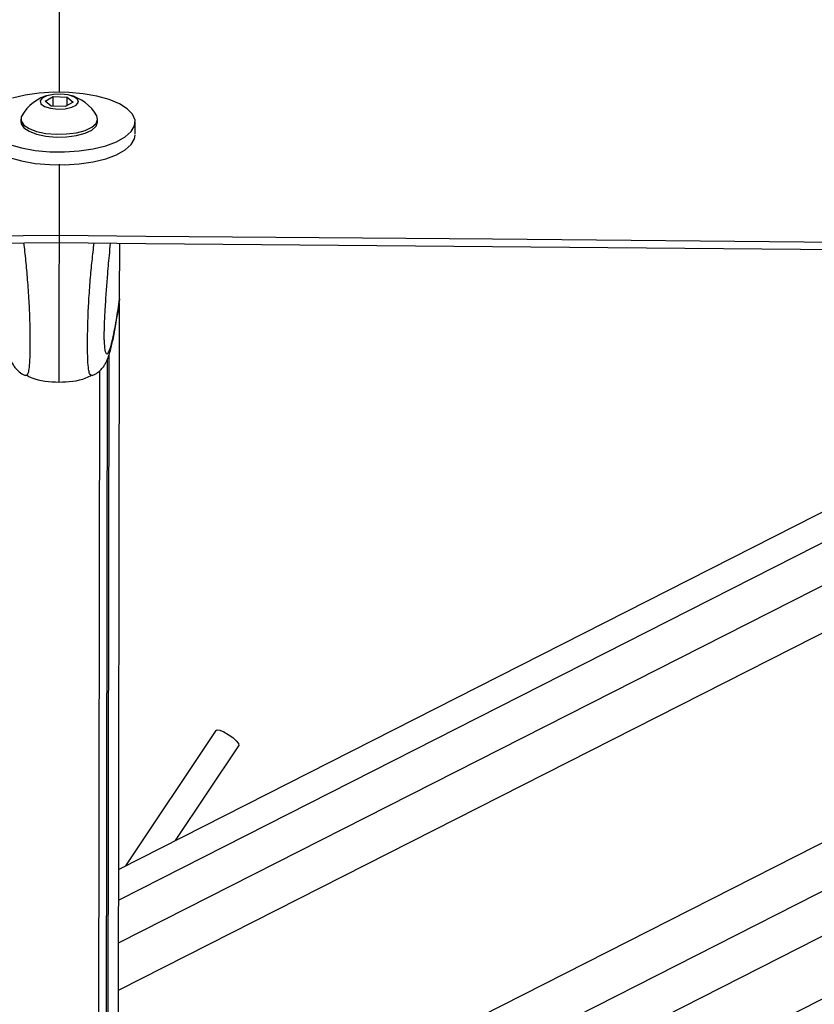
# Model space of a CAD drawing. Header units: millimetres. Extents: x 10 to 13239, y 20 to 10604.
# Tile 97 of 139: x 8725 to 8823, y 3007 to 3128. Entities that reach past the tile are written whole.
import ezdxf

# ---------------------------------------------------------------- set-up
doc = ezdxf.new("R2010")
doc.units = ezdxf.units.MM
doc.layers.add('COMPONENT_GEOMETRY', color=7, linetype='Continuous')
doc.styles.add('SLDTEXTSTYLE0', font='TXT', dxfattribs={"width": 0.75})
doc.dimstyles.new('SLDDIMSTYLE0', dxfattribs={"dimtxt": 75, "dimasz": 3.302, "dimexe": 0, "dimexo": 0.0625, "dimgap": 18.75, "dimtad": 0, "dimtih": 1, "dimtoh": 1, "dimdec": 0, "dimrnd": 1e-09, "dimzin": 12, "dimdsep": 46, "dimtxsty": 'SLDTEXTSTYLE0', "dimsah": 1, "dimcen": 0.09, "dimadec": 0, "dimazin": 3, "dimtfac": 1, "dimtdec": 0, "dimtofl": 0, "dimtmove": 0, "dimatfit": 3, "dimfxl": 1, "dimfrac": 2, "dimtolj": 1, "dimtzin": 12, "dimarcsym": 0})

# ---------------------------------------------------------------- blocks, each defined once
blk = doc.blocks.new('_D_8')
at = {"layer": 'COMPONENT_GEOMETRY', "color": 7}
for p, q in [((7293.38, 3087.78), (7683.05, 3087.78)), ((7679.88, 3087.78), (7679.88, 2097.18)), ((7529.83, 2081.95), (7506.97, 2081.95)), ((7506.97, 2081.95), (7506.97, 1962.88)), ((7829.93, 2081.95), (7852.78, 2081.95)), ((7852.78, 2081.95), (7852.78, 1962.88)), ((7506.97, 1962.88), (7529.83, 1962.88)), ((7852.78, 1962.88), (7829.93, 1962.88)), ((7679.88, 860.07), (7679.88, 1850.67)), ((10160.67, 860.07), (7676.7, 860.07))]:
    blk.add_line(p, q, dxfattribs=at)
for points in [[(7679.88, 3087.78), (7679.37, 3084.48), (7680.39, 3084.48)], [(7679.88, 860.07), (7680.39, 863.37), (7679.37, 863.37)]]:
    blk.add_solid(points, dxfattribs=at)
at = {"layer": 'COMPONENT_GEOMETRY', "color": 7, "char_height": 75, "attachment_point": 1, "style": 'SLDTEXTSTYLE0'}
for s, insert in [('7\'3.71"', (7529.83, 2059.56)), ('2228mm', (7475.29, 1947.35))]:
    blk.add_mtext(s, dxfattribs=dict(at, insert=insert))

msp = doc.modelspace()

# ---------------------------------------------------------------- linework, layer by layer
at = {"color": 7, "linetype": 'Continuous', "lineweight": 25}
for p, q in [((8727.74, 3118.38), (8728.72, 3118.94)), ((8728.72, 3118.94), (8730.45, 3118.88)), ((8728.72, 3117.75), (8728.72, 3118.94)), ((8730.45, 3118.88), (8731.19, 3118.26)), ((8730.45, 3117.84), (8730.45, 3118.88)), ((8728.48, 3117.76), (8727.74, 3118.38)), ((8730.2, 3117.7), (8728.48, 3117.76)), ((8731.19, 3118.26), (8730.2, 3117.7)), ((8724.71, 3116.15), (8724.71, 3115.8)), ((8734.21, 3115.78), (8734.21, 3116.13)), ((8738.86, 3114.27), (8738.86, 3115.78)), ((8729.45, 3101.8), (8729.44, 3101.8)), ((8729.45, 3101.8), (8729.46, 3100.88)), ((8729.46, 3100.88), (8729.44, 3100.88)), ((8736.93, 3093.93), (8736.94, 3100.81)), ((8886.72, 3099.51), (8736.83, 3023.4)), ((8736.75, 2963.21), (9003.2, 3098.49)), ((8736.73, 2947.39), (8736.93, 3093.36)), ((8736.93, 3093.93), (8736.85, 3093.51)), ((8736.93, 3093.93), (8736.93, 3093.93)), ((8735.23, 2947.39), (8735.42, 3086.47)), ((8735.25, 2958.83), (8735.42, 3086.47)), ((8725.3, 3084.46), (8725.31, 3084.47)), ((8733.54, 3084.45), (8733.52, 3084.46)), ((8734.42, 3084.99), (8734.25, 2962.1)), ((8748.83, 3040.58), (8737.66, 3023.82)), ((8743.83, 3026.96), (8751.66, 3038.69))]:
    msp.add_line(p, q, dxfattribs=at)
at = {"color": 8, "linetype": 'Continuous', "lineweight": 25}
for p, q in [((8729.45, 3110.6), (8729.44, 3101.8)), ((8915.65, 3099.25), (8736.81, 3008.46)), ((8904.3, 3099.35), (8736.82, 3014.32)), ((8894.07, 3099.44), (8736.83, 3019.61)), ((8988.23, 3098.62), (8736.76, 2970.95)), ((8977.49, 3098.72), (8736.77, 2976.5)), ((8965.88, 3098.82), (8736.78, 2982.5)), ((8735.44, 2944.99), (8735.63, 3087.05))]:
    msp.add_line(p, q, dxfattribs=at)
at = {"color": 8, "linetype": 'Continuous', "lineweight": 25, "flags": 128}
msp.add_lwpolyline([(8730.26, 3598.19), (8730.16, 3540.93), (8729.93, 3397.79), (8729.63, 3218.88), (8729.47, 3119.42)], dxfattribs=at)
at = {"color": 7, "linetype": 'Continuous', "lineweight": 25, "flags": 128}
for points in [[(8723.3, 3113.01), (8724.8, 3112.58), (8726.48, 3112.29), (8728.28, 3112.12), (8730.12, 3112.1), (8731.94, 3112.22), (8733.66, 3112.48), (8735.22, 3112.86), (8736.56, 3113.36), (8737.62, 3113.95), (8738.37, 3114.61), (8738.78, 3115.32), (8738.83, 3116.04), (8738.52, 3116.76), (8737.87, 3117.43), (8736.89, 3118.05), (8735.62, 3118.58), (8734.12, 3119), (8732.43, 3119.29), (8730.64, 3119.46), (8728.79, 3119.48), (8726.98, 3119.36), (8725.26, 3119.1), (8723.7, 3118.72)], [(8729.27, 3117.39), (8730.19, 3117.43), (8731, 3117.61), (8731.57, 3117.89), (8731.83, 3118.24), (8731.72, 3118.6), (8731.27, 3118.92), (8730.55, 3119.15), (8729.66, 3119.25), (8728.74, 3119.21), (8727.93, 3119.03), (8727.35, 3118.75), (8727.09, 3118.4), (8727.2, 3118.04), (8727.65, 3117.72), (8728.38, 3117.49), (8729.27, 3117.39)], [(8724.82, 3116.55), (8724.76, 3116.43), (8724.74, 3115.92), (8725.08, 3115.42), (8725.73, 3114.99), (8726.67, 3114.63), (8727.81, 3114.39), (8729.07, 3114.28)], [(8729.07, 3114.28), (8730.36, 3114.31), (8731.59, 3114.47), (8732.65, 3114.75), (8733.48, 3115.14), (8734.01, 3115.61), (8734.21, 3116.11), (8734.1, 3116.54)], [(8724.71, 3115.8), (8724.74, 3115.57), (8725.08, 3115.08), (8725.73, 3114.64), (8726.67, 3114.28), (8727.81, 3114.04), (8729.07, 3113.93)], [(8729.07, 3113.93), (8730.36, 3113.96), (8731.58, 3114.12), (8732.65, 3114.4), (8733.48, 3114.79), (8734.01, 3115.26), (8734.21, 3115.76), (8734.21, 3115.78)], [(8720.39, 3113.22), (8721.05, 3112.54), (8722.03, 3111.92), (8723.29, 3111.4), (8724.8, 3110.98), (8726.48, 3110.68), (8728.28, 3110.52), (8730.12, 3110.49), (8731.94, 3110.61), (8733.66, 3110.87), (8735.22, 3111.25), (8736.55, 3111.75), (8737.62, 3112.34), (8738.37, 3113), (8738.78, 3113.71), (8738.86, 3114.17)], [(8009.34, 3095.2), (8019.84, 3095.29), (8050.05, 3095.57), (8080.25, 3095.84), (8110.46, 3096.12), (8170.87, 3096.67), (8201.07, 3096.94), (8261.48, 3097.5), (8291.69, 3097.77), (8352.1, 3098.32), (8382.3, 3098.6), (8442.71, 3099.16), (8503.12, 3099.71), (8729.44, 3101.8)], [(8729.45, 3101.8), (8740.16, 3101.7), (8783, 3101.33), (8825.83, 3100.95), (8868.66, 3100.58), (8911.5, 3100.21), (8954.33, 3099.83), (9039.99, 3099.09), (9082.83, 3098.72), (9125.66, 3098.35), (9168.49, 3097.97), (9211.33, 3097.6), (9254.16, 3097.23), (9296.99, 3096.86), (9339.83, 3096.49), (9382.66, 3096.12), (9425.49, 3095.75), (9468.33, 3095.38)], [(7933.84, 3093.59), (8017.89, 3094.36), (8059.92, 3094.74), (8101.94, 3095.12), (8143.97, 3095.5), (8185.99, 3095.89), (8228.02, 3096.27), (8270.04, 3096.66), (8312.06, 3097.04), (8354.09, 3097.43), (8396.11, 3097.81), (8438.14, 3098.2), (8480.16, 3098.58), (8522.19, 3098.97), (8564.21, 3099.36), (8606.23, 3099.74), (8648.26, 3100.13), (8729.44, 3100.88)], [(8729.46, 3100.88), (8740.16, 3100.78), (8783, 3100.41), (8825.83, 3100.04), (8868.66, 3099.66), (8911.5, 3099.29), (8954.33, 3098.92), (9040, 3098.17), (9082.83, 3097.8), (9125.66, 3097.43), (9168.5, 3097.06), (9211.33, 3096.69), (9254.16, 3096.31), (9296.99, 3095.94), (9339.83, 3095.57), (9382.66, 3095.2), (9425.49, 3094.83), (9468.33, 3094.47)], [(8748.83, 3040.58), (8748.97, 3040.64), (8749.31, 3040.59), (8749.8, 3040.39), (8750.36, 3040.07), (8750.9, 3039.69), (8751.34, 3039.3), (8751.61, 3038.96), (8751.67, 3038.73), (8751.66, 3038.69)]]:
    msp.add_lwpolyline(points, dxfattribs=at)
at = {"color": 7, "linetype": 'Continuous', "lineweight": 25}
for start, end in [(103.2568, 150.71), (29.136, 76.5891)]:
    msp.add_arc((8729.46, 3113.95), 5.32, start, end, dxfattribs=at)
at = {"color": 8, "linetype": 'Continuous', "lineweight": 25}
for points, knots in [([(8725.31, 3084.47), (8725.42, 3084.48), (8725.58, 3084.48), (8725.76, 3085.22), (8725.84, 3086.12), (8725.87, 3087.24), (8725.87, 3088.31), (8725.87, 3089.59), (8725.84, 3091.56), (8725.74, 3093.88), (8725.56, 3096.33), (8725.35, 3098.74), (8725.18, 3100.12), (8725.1, 3100.84)], [0, 0, 0, 0, 0.172676, 0.252158, 0.348323, 0.404498, 0.428916, 0.48722, 0.548845, 0.643665, 0.759133, 0.875053, 1, 1, 1, 1]), ([(8729.44, 3100.88), (8729.44, 3100.08), (8729.43, 3098.62), (8729.43, 3096.12), (8729.43, 3093.78), (8729.43, 3091.42), (8729.42, 3089.34), (8729.42, 3087.57), (8729.42, 3086.06), (8729.42, 3084.96), (8729.42, 3084.24), (8729.41, 3083.8), (8729.41, 3083.62), (8729.41, 3083.66), (8729.41, 3083.67)], [0, 0, 0, 0, 0.127797, 0.232281, 0.338825, 0.417698, 0.497273, 0.556509, 0.615666, 0.703111, 0.779859, 0.858462, 0.963884, 1, 1, 1, 1]), ([(8733.52, 3084.46), (8733.41, 3084.47), (8733.25, 3084.47), (8733.07, 3085.21), (8733, 3086.11), (8732.97, 3087.23), (8732.97, 3088.3), (8732.97, 3089.58), (8733.01, 3091.55), (8733.12, 3093.87), (8733.3, 3096.32), (8733.53, 3098.73), (8733.69, 3100.12), (8733.78, 3100.84)], [0, 0, 0, 0, 0.172813, 0.252208, 0.348267, 0.40438, 0.42877, 0.48701, 0.548567, 0.643282, 0.758622, 0.874414, 1, 1, 1, 1]), ([(8735.05, 3088.14), (8735.05, 3088.03), (8735.09, 3087.64), (8735.2, 3087.22), (8735.39, 3087.03), (8735.68, 3087.53), (8736.06, 3088.82), (8736.49, 3090.98), (8736.79, 3093.04), (8736.93, 3093.93)], [0, 0, 0, 0, 0.021827, 0.075619, 0.212902, 0.345668, 0.53316, 0.797568, 1, 1, 1, 1])]:
    msp.add_open_spline(points, degree=3, knots=knots, dxfattribs=at)
at = {"color": 7, "linetype": 'Continuous', "lineweight": 25}
for points, knots in [([(8735.77, 3100.82), (8735.72, 3100.32), (8735.59, 3099.04), (8735.41, 3096.97), (8735.23, 3094.65), (8735.11, 3092.66), (8735.02, 3090.98), (8734.99, 3089.91), (8734.99, 3089.37), (8734.99, 3088.95), (8735.01, 3088.48), (8735.03, 3088.27), (8735.05, 3088.14)], [0, 0, 0, 0, 0.151392, 0.382323, 0.538884, 0.698352, 0.802976, 0.851894, 0.884588, 0.898313, 0.939414, 1, 1, 1, 1]), ([(8721.96, 3093.54), (8722, 3093.25), (8722.15, 3092.19), (8722.41, 3090.57), (8722.76, 3088.73), (8723.06, 3087.45), (8723.37, 3086.53), (8723.66, 3085.93), (8724.02, 3085.38), (8724.5, 3084.91), (8724.95, 3084.56), (8725.26, 3084.47), (8725.31, 3084.46)], [0, 0, 0, 0, 0.075227, 0.280259, 0.476796, 0.68592, 0.793476, 0.878802, 0.922131, 0.957948, 0.99408, 1, 1, 1, 1]), ([(8733.52, 3084.46), (8733.66, 3084.51), (8734.02, 3084.65), (8734.47, 3085.02), (8734.85, 3085.42), (8735.1, 3085.8), (8735.35, 3086.25), (8735.58, 3086.83), (8735.85, 3087.74), (8736.16, 3089.09), (8736.51, 3091), (8736.76, 3092.52), (8736.89, 3093.41), (8736.9, 3093.51)], [0, 0, 0, 0, 0.01874, 0.051052, 0.083963, 0.120408, 0.166184, 0.249357, 0.362067, 0.559876, 0.767372, 0.975244, 1, 1, 1, 1]), ([(8725.34, 3084.54), (8725.58, 3084.41), (8726.82, 3083.74), (8728.26, 3083.68), (8729.41, 3083.64)], [0, 0, 0, 0, 0.195042, 1, 1, 1, 1]), ([(8729.41, 3083.64), (8730.57, 3083.68), (8732.01, 3083.73), (8733.25, 3084.4), (8733.5, 3084.53)], [0, 0, 0, 0, 0.804959, 1, 1, 1, 1])]:
    msp.add_open_spline(points, degree=3, knots=knots, dxfattribs=at)

# ---------------------------------------------------------------- dimensions: what is measured, and where the dimension line sits
at = {"layer": 'COMPONENT_GEOMETRY', "color": 7}
dim = msp.add_linear_dim(base=(7679.88, 860.07), p1=(7292.11, 3087.78), p2=(10161.94, 860.07), angle=90, dimstyle='SLDDIMSTYLE0', dxfattribs=at)
dim.commit()
dim.dimension.update_dxf_attribs({"geometry": '_D_8', "text_midpoint": (7679.88, 1973.93), "dimtype": 160})

doc.saveas('drawing.dxf')
